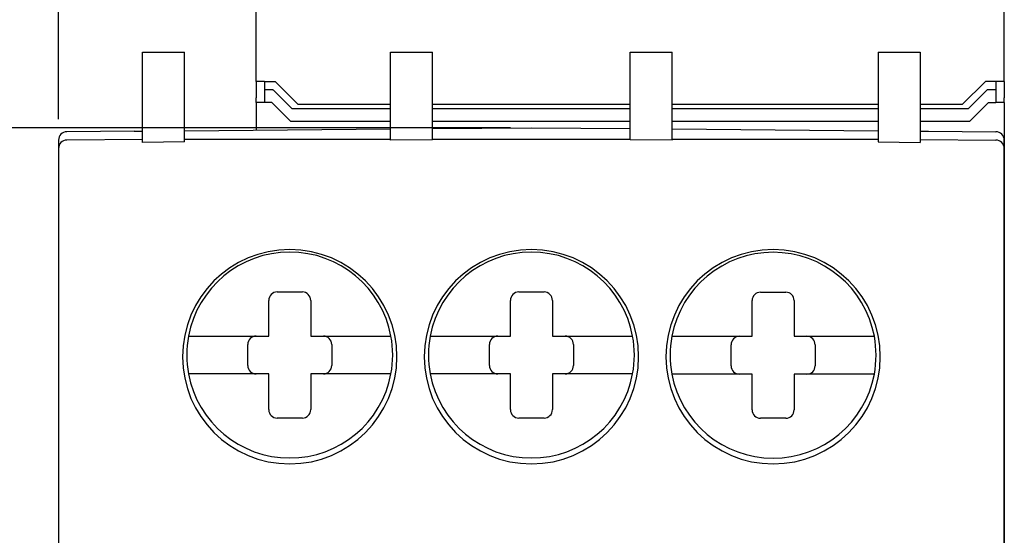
# Model space of a CAD drawing. Header units: millimetres. Extents: x 0 to 382, y 0 to 284.
# Tile 10 of 13: x 226 to 249, y 169 to 181. Entities that reach past the tile are written whole.
import ezdxf

# ---------------------------------------------------------------- set-up
doc = ezdxf.new("R2010")
doc.units = ezdxf.units.MM
doc.header["$LTSCALE"] = 2
doc.layers.get('DEFPOINTS').update_dxf_attribs({"color": 3})
doc.layers.add('0-DIM', color=3, linetype='Continuous')
doc.layers.add('0-VIS', color=7, linetype='Continuous')
doc.styles.add('ROMANS', font='romans.shx', dxfattribs={"width": 0.85})
doc.dimstyles.new('STAND01', dxfattribs={"dimtxt": 2.5, "dimasz": 2.5, "dimexe": 1, "dimexo": 0.5, "dimgap": 1, "dimtad": 1, "dimdec": 8, "dimdsep": 46, "dimtxsty": 'ROMANS', "dimcen": 0.09, "dimadec": 8, "dimazin": 2, "dimtp": 0.05, "dimtm": 0.05, "dimtfac": 0.6, "dimtdec": 8, "dimtmove": 0, "dimatfit": 0, "dimfxl": 1, "dimtolj": 1, "dimarcsym": 0})

# ---------------------------------------------------------------- blocks, each defined once
blk = doc.blocks.new('*D2')
at = {"layer": '0-DIM', "color": 0, "lineweight": -2}
for p, q in [((231.969, 197.625), (210.274, 197.625)), ((211.274, 195.125), (211.274, 102.125)), ((231.932, 99.625), (210.274, 99.625))]:
    blk.add_line(p, q, dxfattribs=at)
at = {"layer": '0-DIM', "color": 0}
for points in [[(210.857, 195.125), (211.69, 195.125), (211.274, 197.625)], [(210.857, 102.125), (211.69, 102.125), (211.274, 99.625)]]:
    blk.add_solid(points, dxfattribs=at)
at = {"layer": 'DEFPOINTS', "color": 0}
for p in [(232.469, 197.625), (211.274, 99.625), (232.432, 99.625)]:
    blk.add_point(p, dxfattribs=at)
at = {"layer": '0-DIM', "color": 0, "insert": (209.024, 148.625), "char_height": 2.5, "attachment_point": 5, "rotation": 90, "style": 'ROMANS'}
blk.add_mtext('\\A1;98', dxfattribs=at)
blk = doc.blocks.new('*D3')
at = {"layer": '0-DIM', "color": 0, "lineweight": -2}
for p, q in [((231.932, 201.625), (205.274, 201.625)), ((206.274, 98.129), (206.274, 199.125)), ((231.932, 95.629), (205.274, 95.629))]:
    blk.add_line(p, q, dxfattribs=at)
at = {"layer": '0-DIM', "color": 0}
for points in [[(205.857, 199.125), (206.69, 199.125), (206.274, 201.625)], [(205.857, 98.129), (206.69, 98.129), (206.274, 95.629)]]:
    blk.add_solid(points, dxfattribs=at)
at = {"layer": 'DEFPOINTS', "color": 0}
for p in [(206.274, 201.625), (232.432, 201.625), (232.432, 95.629)]:
    blk.add_point(p, dxfattribs=at)
at = {"layer": '0-DIM', "color": 0, "insert": (204.024, 148.627), "char_height": 2.5, "attachment_point": 5, "rotation": 90, "style": 'ROMANS'}
blk.add_mtext('\\A1;106', dxfattribs=at)
blk = doc.blocks.new('*D4')
at = {"layer": '0-DIM', "color": 0, "lineweight": -2}
for p, q in [((230.982, 193.625), (215.274, 193.625)), ((216.274, 191.125), (216.274, 106.125)), ((230.982, 103.625), (215.274, 103.625))]:
    blk.add_line(p, q, dxfattribs=at)
at = {"layer": '0-DIM', "color": 0}
for points in [[(215.857, 191.125), (216.69, 191.125), (216.274, 193.625)], [(215.857, 106.125), (216.69, 106.125), (216.274, 103.625)]]:
    blk.add_solid(points, dxfattribs=at)
at = {"layer": 'DEFPOINTS', "color": 0}
for p in [(231.482, 193.625), (216.274, 103.625), (231.482, 103.625)]:
    blk.add_point(p, dxfattribs=at)
at = {"layer": '0-DIM', "color": 0, "insert": (214.024, 148.625), "char_height": 2.5, "attachment_point": 5, "rotation": 90, "style": 'ROMANS'}
blk.add_mtext('\\A1;90', dxfattribs=at)
blk = doc.blocks.new('*D7')
at = {"layer": '0-DIM', "color": 0, "lineweight": -2}
for p, q in [((237.482, 178.825), (220.274, 178.825)), ((221.274, 176.325), (221.274, 120.925)), ((237.482, 118.425), (220.274, 118.425))]:
    blk.add_line(p, q, dxfattribs=at)
at = {"layer": '0-DIM', "color": 0}
for points in [[(220.857, 176.325), (221.69, 176.325), (221.274, 178.825)], [(220.857, 120.925), (221.69, 120.925), (221.274, 118.425)]]:
    blk.add_solid(points, dxfattribs=at)
at = {"layer": 'DEFPOINTS', "color": 0}
for p in [(237.982, 178.825, 80.024), (221.274, 118.425), (237.982, 118.425, 80.024)]:
    blk.add_point(p, dxfattribs=at)
at = {"layer": '0-DIM', "color": 0, "insert": (219.024, 148.625), "char_height": 2.5, "attachment_point": 5, "rotation": 90, "style": 'ROMANS'}
blk.add_mtext('\\A1;60.5', dxfattribs=at)
blk = doc.blocks.new('*D11')
at = {"layer": '0-DIM', "color": 0, "lineweight": -2}
for p, q in [((226.732, 179.029), (226.732, 220.058)), ((249.232, 201.092), (249.232, 220.058)), ((246.732, 219.058), (229.232, 219.058))]:
    blk.add_line(p, q, dxfattribs=at)
at = {"layer": '0-DIM', "color": 0}
for points in [[(229.232, 219.475), (229.232, 218.642), (226.732, 219.058)], [(246.732, 219.475), (246.732, 218.642), (249.232, 219.058)]]:
    blk.add_solid(points, dxfattribs=at)
at = {"layer": 'DEFPOINTS', "color": 0}
for p in [(226.732, 219.058), (249.232, 200.592), (226.732, 178.529, 80.024)]:
    blk.add_point(p, dxfattribs=at)
at = {"layer": '0-DIM', "color": 0, "insert": (237.982, 221.308), "char_height": 2.5, "attachment_point": 5, "style": 'ROMANS'}
blk.add_mtext('\\A1;22.5', dxfattribs=at)

msp = doc.modelspace()

# ---------------------------------------------------------------- linework, layer by layer
for p, q in [((231.43179276, 179.92674538), (231.43179276, 190.70946465)), ((249.23179276, 179.92674538), (249.23179276, 190.70946465)), ((231.43179276, 179.92674538), (231.43179276, 179.53414677)), ((231.63179276, 179.925), (231.63179276, 179.83237855)), ((231.63179276, 179.925), (231.88179276, 179.925)), ((231.88179276, 179.925), (232.43179276, 179.375)), ((248.78179276, 179.925), (248.23179276, 179.375)), ((249.03179276, 179.925), (248.78179276, 179.925)), ((249.03179276, 179.925), (249.03179276, 179.83237855)), ((249.23179276, 179.92674538), (249.23179276, 179.53414677)), ((231.63179276, 179.83237855), (231.63179276, 179.72674538)), ((231.63179276, 179.72674538), (231.63179276, 179.425)), ((231.83179276, 179.725), (231.83702033, 179.725)), ((231.83702033, 179.725), (232.28832012, 179.27368271)), ((248.82656519, 179.725), (248.3752654, 179.27368271)), ((248.83179276, 179.725), (248.82656519, 179.725)), ((249.03179276, 179.83237855), (249.03179276, 179.72674538)), ((249.03179276, 179.72674538), (249.03179276, 179.425)), ((231.43179276, 179.42674538), (231.43179276, 179.53414677)), ((249.23179276, 179.42674538), (249.23179276, 179.53414677)), ((231.43179276, 179.42674538), (231.43179276, 178.975)), ((231.80752869, 179.425), (231.63179276, 179.425)), ((232.25752869, 178.975), (231.80752869, 179.425)), ((234.63179276, 179.27368271), (232.28832012, 179.27368271)), ((234.63179276, 179.375), (232.43179276, 179.375)), ((234.28179276, 179.375), (234.28179276, 179.3735354)), ((240.33179276, 179.375), (235.63179276, 179.375)), ((240.33179276, 179.27368271), (235.63179276, 179.27368271)), ((246.23179276, 179.375), (241.33179276, 179.375)), ((246.23179276, 179.27368271), (241.33179276, 179.27368271)), ((248.23179276, 179.375), (247.23179276, 179.375)), ((248.3752654, 179.27368271), (247.23179276, 179.27368271)), ((248.40605683, 178.975), (248.85605683, 179.425)), ((248.85605683, 179.425), (249.03179276, 179.425)), ((249.23179276, 179.42674538), (249.23179276, 178.975)), ((231.43179276, 178.975), (231.43179276, 178.76783902)), ((234.63179276, 178.975), (232.25752869, 178.975)), ((240.33179276, 178.975), (235.63179276, 178.975)), ((246.23179276, 178.975), (241.33179276, 178.975)), ((248.40605683, 178.975), (247.23179276, 178.975)), ((249.23179276, 178.975), (249.23179276, 166.775))]:
    msp.add_line(p, q)
at = {"extrusion": (0, 0, -1)}
for centre, major_axis, start_param, end_param in [((231.63179276, 179.92674538), (-0.2, 0), 4.7123889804, 6.2831853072), ((249.03179276, 179.92674538), (0.2, 0), 0, 1.5707963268), ((231.83179276, 179.72674538), (0.2, 0), 1.5707963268, 3.1415926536), ((248.83179276, 179.72674538), (-0.2, 0), 3.1415926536, 4.7123889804), ((231.63179276, 179.42674538), (-0.2, 0), 4.7123889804, 6.2831853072), ((249.03179276, 179.42674538), (0.2, 0), 0, 1.5707963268)]:
    msp.add_ellipse(centre, major_axis=major_axis, ratio=0.0087268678, start_param=start_param, end_param=end_param, dxfattribs=at)
at = {"layer": '0-VIS'}
for p, q in [((228.73179276, 178.47618287, 80.02426407), (228.73179276, 180.625, 80.02426407)), ((228.73179276, 180.625, 80.02426407), (229.73179276, 180.625, 80.02426407)), ((229.73179276, 178.48490974, 80.02426407), (229.73179276, 180.625, 80.02426407)), ((234.63179276, 178.52767139, 80.02426407), (234.63179276, 180.625, 80.02426407)), ((234.63179276, 180.625, 80.02426407), (235.63179276, 180.625, 80.02426407)), ((235.63179276, 178.53639826, 80.02426407), (235.63179276, 180.625, 80.02426407)), ((240.33179276, 180.625, 80.02426407), (241.33179276, 180.625, 80.02426407)), ((240.33179276, 178.53639826, 80.02426407), (240.33179276, 180.625, 80.02426407)), ((241.33179276, 178.52767139, 80.02426407), (241.33179276, 180.625, 80.02426407)), ((246.23179276, 180.625, 80.02426407), (246.23179276, 178.48490974, 80.02426407)), ((246.23179276, 180.625, 80.02426407), (247.23179276, 180.625, 80.02426407)), ((247.23179276, 180.625, 80.02426407), (247.23179276, 178.47618287, 80.02426407)), ((228.53179276, 178.7425311, 80.02426407), (226.93004745, 178.72855288, 80.02426407)), ((228.53179276, 178.7425311, 80.02426407), (228.73179276, 178.74427647, 80.02426407)), ((229.73179276, 178.75300334, 80.02426407), (234.63179276, 178.79576499, 80.02426407)), ((235.63179276, 178.80449186, 80.02426407), (237.98179276, 178.825, 80.02426407)), ((237.98179277, 178.825, 80.02426407), (240.33179276, 178.80449186, 80.02426407)), ((241.33179276, 178.79576499, 80.02426407), (246.23179276, 178.75300334, 80.02426407)), ((247.23179276, 178.74427647, 80.02426407), (247.43179277, 178.7425311, 80.02426407)), ((247.43179277, 178.7425311, 80.02426407), (249.03353748, 178.72855289, 80.02426407)), ((226.73179276, 178.5285605, 80.02426407), (226.73179276, 178.33634039, 80.02426407)), ((228.73179276, 178.54426886, 80.02426407), (226.93004745, 178.52854526, 80.02426407)), ((234.63179276, 178.54426886, 80.02426407), (229.73179276, 178.54426886, 80.02426407)), ((235.63179276, 178.53639826, 80.02426407), (234.63179276, 178.52767139, 80.02426407)), ((240.33179276, 178.54426886, 80.02426407), (235.63179276, 178.54426886, 80.02426407)), ((241.33179276, 178.52767139, 80.02426407), (240.33179276, 178.53639826, 80.02426407)), ((246.23179276, 178.54426886, 80.02426407), (241.33179276, 178.54426886, 80.02426407)), ((247.23179276, 178.54426886, 80.02426407), (249.03353808, 178.52854526, 80.02426407)), ((249.23179276, 166.775, 80.02426407), (249.23179276, 178.5286081, 80.02426407)), ((249.23179277, 178.33634039, 80.02426407), (249.23179277, 178.5285605, 80.02426407)), ((226.73179276, 178.32855288, 80.02426407), (226.73179276, 173.58210678, 80.02426407)), ((229.73179276, 178.48490974, 80.02426407), (228.73179276, 178.47618287, 80.02426407)), ((246.23179276, 178.48490974, 80.02426407), (247.23179276, 178.47618287, 80.02426407)), ((249.23179277, 178.32855288, 80.02426407), (249.23179277, 173.58210678, 80.02426407)), ((231.93179276, 174.915, 80.02426407), (232.53179276, 174.915, 80.02426407)), ((237.68179276, 174.915, 80.02426407), (238.28179276, 174.915, 80.02426407)), ((243.43179276, 174.91004964, 80.02426407), (244.03179276, 174.91004964, 80.02426407)), ((231.73179276, 173.865, 80.02426407), (231.73179276, 174.715, 80.02426407)), ((232.73179276, 174.715, 80.02426407), (232.73179276, 173.865, 80.02426407)), ((237.48179276, 173.865, 80.02426407), (237.48179276, 174.715, 80.02426407)), ((238.48179276, 174.715, 80.02426407), (238.48179276, 173.865, 80.02426407)), ((243.23179276, 173.86004964, 80.02426407), (243.23179276, 174.71004964, 80.02426407)), ((244.23179276, 174.71004964, 80.02426407), (244.23179276, 173.86004964, 80.02426407)), ((230.33442617, 173.865, 80.02426407), (231.73179276, 173.865, 80.02426407)), ((232.73179276, 173.865, 80.02426407), (234.12915936, 173.865, 80.02426407)), ((236.08442617, 173.865, 80.02426407), (237.48179276, 173.865, 80.02426407)), ((238.48179276, 173.865, 80.02426407), (239.87915936, 173.865, 80.02426407)), ((241.83442617, 173.86004964, 80.02426407), (243.23179276, 173.86004964, 80.02426407)), ((244.23179276, 173.86004964, 80.02426407), (245.62915936, 173.86004964, 80.02426407)), ((226.73179276, 173.58210678, 80.02426407), (226.73179276, 169.625, 80.02426407)), ((231.23179276, 173.165, 80.02426407), (231.23179276, 173.665, 80.02426407)), ((233.23179276, 173.665, 80.02426407), (233.23179276, 173.165, 80.02426407)), ((236.98179276, 173.165, 80.02426407), (236.98179276, 173.665, 80.02426407)), ((238.98179276, 173.665, 80.02426407), (238.98179276, 173.165, 80.02426407)), ((242.73179276, 173.16004964, 80.02426407), (242.73179276, 173.66004964, 80.02426407)), ((244.73179276, 173.66004964, 80.02426407), (244.73179276, 173.16004964, 80.02426407)), ((249.23179277, 169.625, 80.02426407), (249.23179277, 173.58210678, 80.02426407)), ((231.73179276, 172.965, 80.02426407), (230.33442617, 172.965, 80.02426407)), ((231.73179276, 172.115, 80.02426407), (231.73179276, 172.965, 80.02426407)), ((232.73179276, 172.965, 80.02426407), (232.73179276, 172.115, 80.02426407)), ((234.12915936, 172.965, 80.02426407), (232.73179276, 172.965, 80.02426407)), ((237.48179276, 172.965, 80.02426407), (236.08442617, 172.965, 80.02426407)), ((237.48179276, 172.115, 80.02426407), (237.48179276, 172.965, 80.02426407)), ((238.48179276, 172.965, 80.02426407), (238.48179276, 172.115, 80.02426407)), ((239.87915936, 172.965, 80.02426407), (238.48179276, 172.965, 80.02426407)), ((243.23179276, 172.96004964, 80.02426407), (241.83442617, 172.96004964, 80.02426407)), ((243.23179276, 172.11004964, 80.02426407), (243.23179276, 172.96004964, 80.02426407)), ((244.23179276, 172.96004964, 80.02426407), (244.23179276, 172.11004964, 80.02426407)), ((245.62915936, 172.96004964, 80.02426407), (244.23179276, 172.96004964, 80.02426407)), ((232.53179276, 171.915, 80.02426407), (231.93179276, 171.915, 80.02426407)), ((238.28179276, 171.915, 80.02426407), (237.68179276, 171.915, 80.02426407)), ((244.03179276, 171.91004964, 80.02426407), (243.43179276, 171.91004964, 80.02426407)), ((226.73179276, 169.625, 80.02426407), (226.73179276, 168.52647186, 80.02426407)), ((249.23179277, 169.625, 80.02426407), (249.23179277, 168.52647186, 80.02426407))]:
    msp.add_line(p, q, dxfattribs=at)
for centre, radius, start, end in [((226.93179276, 178.5285605, 80.02426407), 0.2, 90.5, 180), ((249.03179277, 178.5285605, 80.02426407), 0.2, 0, 89.5), ((226.93179276, 178.32855288, 80.02426407), 0.2, 90.5, 180), ((249.03179277, 178.32855288, 80.02426407), 0.2, 0, 89.5), ((232.23179276, 173.375, 80.02426407), 2.55, 90, 270), ((232.23179276, 173.375, 80.02426407), 2.55, 270, 90), ((237.98179276, 173.375, 80.02426407), 2.55, 90, 270), ((237.98179276, 173.375, 80.02426407), 2.55, 270, 90), ((243.73179276, 173.375, 80.02426407), 2.55, 90, 270), ((243.73179276, 173.375, 80.02426407), 2.55, 270, 90), ((232.23179276, 173.415, 80.02426407), 2.45, 10.583802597, 169.416197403), ((237.98179276, 173.415, 80.02426407), 2.45, 10.583802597, 169.416197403), ((243.73179276, 173.41004964, 80.02426407), 2.45, 10.583802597, 169.416197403), ((231.93179276, 174.715, 80.02426407), 0.2, 90, 180), ((232.53179276, 174.715, 80.02426407), 0.2, 0, 90), ((237.68179276, 174.715, 80.02426407), 0.2, 90, 180), ((238.28179276, 174.715, 80.02426407), 0.2, 0, 90), ((243.43179276, 174.71004964, 80.02426407), 0.2, 90, 180), ((244.03179276, 174.71004964, 80.02426407), 0.2, 0, 90), ((232.23179276, 173.415, 80.02426407), 2.45, 169.416197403, 190.583802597), ((231.43179276, 173.665, 80.02426407), 0.2, 90, 180), ((233.03179276, 173.665, 80.02426407), 0.2, 0, 90), ((232.23179276, 173.415, 80.02426407), 2.45, 349.416197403, 10.583802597), ((237.98179276, 173.415, 80.02426407), 2.45, 169.416197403, 190.583802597), ((237.18179276, 173.665, 80.02426407), 0.2, 90, 180), ((238.78179276, 173.665, 80.02426407), 0.2, 0, 90), ((237.98179276, 173.415, 80.02426407), 2.45, 349.416197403, 10.583802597), ((243.73179276, 173.41004964, 80.02426407), 2.45, 169.416197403, 190.583802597), ((242.93179276, 173.66004964, 80.02426407), 0.2, 90, 180), ((244.53179276, 173.66004964, 80.02426407), 0.2, 0, 90), ((243.73179276, 173.41004964, 80.02426407), 2.45, 349.416197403, 10.583802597), ((231.43179276, 173.165, 80.02426407), 0.2, 180, 270), ((233.03179276, 173.165, 80.02426407), 0.2, 270, 0), ((237.18179276, 173.165, 80.02426407), 0.2, 180, 270), ((238.78179276, 173.165, 80.02426407), 0.2, 270, 0), ((242.93179276, 173.16004964, 80.02426407), 0.2, 180, 270), ((244.53179276, 173.16004964, 80.02426407), 0.2, 270, 0), ((232.23179276, 173.415, 80.02426407), 2.45, 190.583802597, 349.416197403), ((237.98179276, 173.415, 80.02426407), 2.45, 190.583802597, 349.416197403), ((243.73179276, 173.41004964, 80.02426407), 2.45, 190.583802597, 349.416197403), ((231.93179276, 172.115, 80.02426407), 0.2, 180, 270), ((232.53179276, 172.115, 80.02426407), 0.2, 270, 0), ((237.68179276, 172.115, 80.02426407), 0.2, 180, 270), ((238.28179276, 172.115, 80.02426407), 0.2, 270, 0), ((243.43179276, 172.11004964, 80.02426407), 0.2, 180, 270), ((244.03179276, 172.11004964, 80.02426407), 0.2, 270, 0)]:
    msp.add_arc(centre, radius, start, end, dxfattribs=at)
for points, knots in [([(229.82347385, 173.865, 80.02426407), (229.82347385, 173.865, 80.02426407), (229.83607801, 173.865, 80.02426407), (229.85761759, 173.865, 80.02426407), (229.88383031, 173.865, 80.02426407), (229.92911197, 173.865, 80.02426407), (229.98187495, 173.865, 80.02426407), (230.02036714, 173.865, 80.02426407), (230.07012534, 173.865, 80.02426407), (230.11837652, 173.865, 80.02426407), (230.15742301, 173.865, 80.02426407), (230.19911186, 173.865, 80.02426407), (230.24371084, 173.865, 80.02426407), (230.27458801, 173.865, 80.02426407), (230.30568824, 173.865, 80.02426407), (230.33442617, 173.865, 80.02426407)], [0.300558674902, 0.300558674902, 0.300558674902, 0.300558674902, 0.317891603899, 0.317891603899, 0.317891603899, 0.338985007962, 0.338985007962, 0.338985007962, 0.354373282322, 0.354373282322, 0.354373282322, 0.366825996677, 0.366825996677, 0.366825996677, 0.375447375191, 0.375447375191, 0.375447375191, 0.375447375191]), ([(234.12915936, 173.865, 80.02426407), (234.18395803, 173.865, 80.02426407), (234.24731322, 173.865, 80.02426407), (234.30131911, 173.865, 80.02426407), (234.34276102, 173.865, 80.02426407), (234.38184351, 173.865, 80.02426407), (234.41986832, 173.865, 80.02426407), (234.47562665, 173.865, 80.02426407), (234.52002321, 173.865, 80.02426407), (234.557291, 173.865, 80.02426407), (234.59304787, 173.865, 80.02426407), (234.61634209, 173.865, 80.02426407), (234.62961015, 173.865, 80.02426407), (234.6367773, 173.865, 80.02426407), (234.64011168, 173.865, 80.02426407), (234.64011168, 173.865, 80.02426407)], [0.225669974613, 0.225669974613, 0.225669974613, 0.225669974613, 0.242109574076, 0.242109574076, 0.242109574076, 0.254724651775, 0.254724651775, 0.254724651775, 0.27322298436, 0.27322298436, 0.27322298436, 0.290971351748, 0.290971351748, 0.290971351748, 0.300558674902, 0.300558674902, 0.300558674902, 0.300558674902]), ([(235.57347385, 173.865, 80.02426407), (235.57347385, 173.865, 80.02426407), (235.58607801, 173.865, 80.02426407), (235.60761759, 173.865, 80.02426407), (235.63383031, 173.865, 80.02426407), (235.67911197, 173.865, 80.02426407), (235.73187495, 173.865, 80.02426407), (235.77036714, 173.865, 80.02426407), (235.82012534, 173.865, 80.02426407), (235.86837652, 173.865, 80.02426407), (235.90742301, 173.865, 80.02426407), (235.94911186, 173.865, 80.02426407), (235.99371084, 173.865, 80.02426407), (236.02458801, 173.865, 80.02426407), (236.05568824, 173.865, 80.02426407), (236.08442617, 173.865, 80.02426407)], [0.300558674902, 0.300558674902, 0.300558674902, 0.300558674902, 0.317891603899, 0.317891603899, 0.317891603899, 0.338985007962, 0.338985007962, 0.338985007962, 0.354373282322, 0.354373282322, 0.354373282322, 0.366825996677, 0.366825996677, 0.366825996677, 0.375447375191, 0.375447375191, 0.375447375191, 0.375447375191]), ([(239.87915936, 173.865, 80.02426407), (239.93395803, 173.865, 80.02426407), (239.99731322, 173.865, 80.02426407), (240.05131911, 173.865, 80.02426407), (240.09276102, 173.865, 80.02426407), (240.13184351, 173.865, 80.02426407), (240.16986832, 173.865, 80.02426407), (240.22562665, 173.865, 80.02426407), (240.27002321, 173.865, 80.02426407), (240.307291, 173.865, 80.02426407), (240.34304787, 173.865, 80.02426407), (240.36634209, 173.865, 80.02426407), (240.37961015, 173.865, 80.02426407), (240.3867773, 173.865, 80.02426407), (240.39011168, 173.865, 80.02426407), (240.39011168, 173.865, 80.02426407)], [0.225669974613, 0.225669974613, 0.225669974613, 0.225669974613, 0.242109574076, 0.242109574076, 0.242109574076, 0.254724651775, 0.254724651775, 0.254724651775, 0.27322298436, 0.27322298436, 0.27322298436, 0.290971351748, 0.290971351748, 0.290971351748, 0.300558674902, 0.300558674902, 0.300558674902, 0.300558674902]), ([(241.32347385, 173.86004964, 80.02426407), (241.32347385, 173.86004964, 80.02426407), (241.33607801, 173.86004964, 80.02426407), (241.35761759, 173.86004964, 80.02426407), (241.38383031, 173.86004964, 80.02426407), (241.42911197, 173.86004964, 80.02426407), (241.48187495, 173.86004964, 80.02426407), (241.52036714, 173.86004964, 80.02426407), (241.57012534, 173.86004964, 80.02426407), (241.61837652, 173.86004964, 80.02426407), (241.65742301, 173.86004964, 80.02426407), (241.69911186, 173.86004964, 80.02426407), (241.74371084, 173.86004964, 80.02426407), (241.77458801, 173.86004964, 80.02426407), (241.80568824, 173.86004964, 80.02426407), (241.83442617, 173.86004964, 80.02426407)], [0.300558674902, 0.300558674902, 0.300558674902, 0.300558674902, 0.317891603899, 0.317891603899, 0.317891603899, 0.338985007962, 0.338985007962, 0.338985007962, 0.354373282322, 0.354373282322, 0.354373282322, 0.366825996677, 0.366825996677, 0.366825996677, 0.375447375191, 0.375447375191, 0.375447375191, 0.375447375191]), ([(245.62915936, 173.86004964, 80.02426407), (245.68395803, 173.86004964, 80.02426407), (245.74731322, 173.86004964, 80.02426407), (245.80131911, 173.86004964, 80.02426407), (245.84276102, 173.86004964, 80.02426407), (245.88184351, 173.86004964, 80.02426407), (245.91986832, 173.86004964, 80.02426407), (245.97562665, 173.86004964, 80.02426407), (246.02002321, 173.86004964, 80.02426407), (246.057291, 173.86004964, 80.02426407), (246.09304787, 173.86004964, 80.02426407), (246.11634209, 173.86004964, 80.02426407), (246.12961015, 173.86004964, 80.02426407), (246.1367773, 173.86004964, 80.02426407), (246.14011168, 173.86004964, 80.02426407), (246.14011168, 173.86004964, 80.02426407)], [0.225669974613, 0.225669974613, 0.225669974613, 0.225669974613, 0.242109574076, 0.242109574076, 0.242109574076, 0.254724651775, 0.254724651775, 0.254724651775, 0.27322298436, 0.27322298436, 0.27322298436, 0.290971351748, 0.290971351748, 0.290971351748, 0.300558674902, 0.300558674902, 0.300558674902, 0.300558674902]), ([(230.33442617, 172.965, 80.02426407), (230.2796275, 172.965, 80.02426407), (230.2162723, 172.965, 80.02426407), (230.16226642, 172.965, 80.02426407), (230.12082451, 172.965, 80.02426407), (230.08174202, 172.965, 80.02426407), (230.04371721, 172.965, 80.02426407), (229.98795888, 172.965, 80.02426407), (229.94356232, 172.965, 80.02426407), (229.90629453, 172.965, 80.02426407), (229.87053766, 172.965, 80.02426407), (229.84724344, 172.965, 80.02426407), (229.83397538, 172.965, 80.02426407), (229.82680823, 172.965, 80.02426407), (229.82347385, 172.965, 80.02426407), (229.82347385, 172.965, 80.02426407)], [0.225669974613, 0.225669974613, 0.225669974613, 0.225669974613, 0.242109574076, 0.242109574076, 0.242109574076, 0.254724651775, 0.254724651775, 0.254724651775, 0.27322298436, 0.27322298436, 0.27322298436, 0.290971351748, 0.290971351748, 0.290971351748, 0.300558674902, 0.300558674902, 0.300558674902, 0.300558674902]), ([(234.64011168, 172.965, 80.02426407), (234.64011168, 172.965, 80.02426407), (234.62750752, 172.965, 80.02426407), (234.60596794, 172.965, 80.02426407), (234.57975522, 172.965, 80.02426407), (234.53447356, 172.965, 80.02426407), (234.48171058, 172.965, 80.02426407), (234.44321839, 172.965, 80.02426407), (234.39346019, 172.965, 80.02426407), (234.34520901, 172.965, 80.02426407), (234.30616252, 172.965, 80.02426407), (234.26447367, 172.965, 80.02426407), (234.21987469, 172.965, 80.02426407), (234.18899752, 172.965, 80.02426407), (234.15789729, 172.965, 80.02426407), (234.12915936, 172.965, 80.02426407)], [0.300558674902, 0.300558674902, 0.300558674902, 0.300558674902, 0.317891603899, 0.317891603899, 0.317891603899, 0.338985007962, 0.338985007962, 0.338985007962, 0.354373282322, 0.354373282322, 0.354373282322, 0.366825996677, 0.366825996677, 0.366825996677, 0.375447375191, 0.375447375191, 0.375447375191, 0.375447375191]), ([(236.08442617, 172.965, 80.02426407), (236.0296275, 172.965, 80.02426407), (235.9662723, 172.965, 80.02426407), (235.91226642, 172.965, 80.02426407), (235.87082451, 172.965, 80.02426407), (235.83174202, 172.965, 80.02426407), (235.79371721, 172.965, 80.02426407), (235.73795888, 172.965, 80.02426407), (235.69356232, 172.965, 80.02426407), (235.65629453, 172.965, 80.02426407), (235.62053766, 172.965, 80.02426407), (235.59724344, 172.965, 80.02426407), (235.58397538, 172.965, 80.02426407), (235.57680823, 172.965, 80.02426407), (235.57347385, 172.965, 80.02426407), (235.57347385, 172.965, 80.02426407)], [0.225669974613, 0.225669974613, 0.225669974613, 0.225669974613, 0.242109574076, 0.242109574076, 0.242109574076, 0.254724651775, 0.254724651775, 0.254724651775, 0.27322298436, 0.27322298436, 0.27322298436, 0.290971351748, 0.290971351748, 0.290971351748, 0.300558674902, 0.300558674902, 0.300558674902, 0.300558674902]), ([(240.39011168, 172.965, 80.02426407), (240.39011168, 172.965, 80.02426407), (240.37750752, 172.965, 80.02426407), (240.35596794, 172.965, 80.02426407), (240.32975522, 172.965, 80.02426407), (240.28447356, 172.965, 80.02426407), (240.23171058, 172.965, 80.02426407), (240.19321839, 172.965, 80.02426407), (240.14346019, 172.965, 80.02426407), (240.09520901, 172.965, 80.02426407), (240.05616252, 172.965, 80.02426407), (240.01447367, 172.965, 80.02426407), (239.96987469, 172.965, 80.02426407), (239.93899752, 172.965, 80.02426407), (239.90789729, 172.965, 80.02426407), (239.87915936, 172.965, 80.02426407)], [0.300558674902, 0.300558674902, 0.300558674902, 0.300558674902, 0.317891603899, 0.317891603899, 0.317891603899, 0.338985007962, 0.338985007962, 0.338985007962, 0.354373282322, 0.354373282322, 0.354373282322, 0.366825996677, 0.366825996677, 0.366825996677, 0.375447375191, 0.375447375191, 0.375447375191, 0.375447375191]), ([(241.83442617, 172.96004964, 80.02426407), (241.7796275, 172.96004964, 80.02426407), (241.7162723, 172.96004964, 80.02426407), (241.66226642, 172.96004964, 80.02426407), (241.62082451, 172.96004964, 80.02426407), (241.58174202, 172.96004964, 80.02426407), (241.54371721, 172.96004964, 80.02426407), (241.48795888, 172.96004964, 80.02426407), (241.44356232, 172.96004964, 80.02426407), (241.40629453, 172.96004964, 80.02426407), (241.37053766, 172.96004964, 80.02426407), (241.34724344, 172.96004964, 80.02426407), (241.33397538, 172.96004964, 80.02426407), (241.32680823, 172.96004964, 80.02426407), (241.32347385, 172.96004964, 80.02426407), (241.32347385, 172.96004964, 80.02426407)], [0.225669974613, 0.225669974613, 0.225669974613, 0.225669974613, 0.242109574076, 0.242109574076, 0.242109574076, 0.254724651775, 0.254724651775, 0.254724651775, 0.27322298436, 0.27322298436, 0.27322298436, 0.290971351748, 0.290971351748, 0.290971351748, 0.300558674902, 0.300558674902, 0.300558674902, 0.300558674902]), ([(246.14011168, 172.96004964, 80.02426407), (246.14011168, 172.96004964, 80.02426407), (246.12750752, 172.96004964, 80.02426407), (246.10596794, 172.96004964, 80.02426407), (246.07975522, 172.96004964, 80.02426407), (246.03447356, 172.96004964, 80.02426407), (245.98171058, 172.96004964, 80.02426407), (245.94321839, 172.96004964, 80.02426407), (245.89346019, 172.96004964, 80.02426407), (245.84520901, 172.96004964, 80.02426407), (245.80616252, 172.96004964, 80.02426407), (245.76447367, 172.96004964, 80.02426407), (245.71987469, 172.96004964, 80.02426407), (245.68899752, 172.96004964, 80.02426407), (245.65789729, 172.96004964, 80.02426407), (245.62915936, 172.96004964, 80.02426407)], [0.300558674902, 0.300558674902, 0.300558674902, 0.300558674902, 0.317891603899, 0.317891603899, 0.317891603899, 0.338985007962, 0.338985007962, 0.338985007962, 0.354373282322, 0.354373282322, 0.354373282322, 0.366825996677, 0.366825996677, 0.366825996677, 0.375447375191, 0.375447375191, 0.375447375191, 0.375447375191])]:
    msp.add_open_spline(points, degree=3, knots=knots, dxfattribs=at)

# ---------------------------------------------------------------- dimensions: what is measured, and where the dimension line sits
at = {"layer": '0-DIM'}
dim = msp.add_linear_dim(base=(226.7317927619, 219.0583671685), p1=(249.2317927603, 200.5917998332), p2=(226.7317927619, 178.5285604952, 80.0242640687), dimstyle='STAND01', dxfattribs=at)
dim.commit()
dim.dimension.update_dxf_attribs({"geometry": '*D11', "text_midpoint": (237.9817927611, 221.3083671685)})
for base, p1, p2, picture, middle in [((206.27358586, 201.62500001), (232.43179276, 95.6289237), (232.43179276, 201.62500001), '*D3', (206.27358586, 148.62696185)), ((211.27358586, 99.625), (232.46948647, 197.62500001), (232.43179276, 99.625), '*D2', (211.27358586, 148.625))]:
    dim = msp.add_linear_dim(base=base, p1=p1, p2=p2, angle=90, dimstyle='STAND01', override={"dimdec": 1}, dxfattribs=at)
    dim.commit()
    dim.dimension.update_dxf_attribs({"geometry": picture, "text_midpoint": middle, "dimtype": 160})
dim = msp.add_linear_dim(base=(216.2735858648, 103.625), p1=(231.4817927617, 193.625), p2=(231.4817927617, 103.625), angle=90, dimstyle='STAND01', dxfattribs=at)
dim.commit()
dim.dimension.update_dxf_attribs({"geometry": '*D4', "text_midpoint": (216.2735858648, 148.625), "dimtype": 160})
dim = msp.add_linear_dim(base=(221.27358586, 118.425), p1=(237.98179277, 178.825, 80.02426407), p2=(237.98179276, 118.425, 80.02426407), angle=90, dimstyle='STAND01', override={"dimdec": 1, "dimrnd": 0.5}, dxfattribs=at)
dim.commit()
dim.dimension.update_dxf_attribs({"geometry": '*D7', "text_midpoint": (219.02358586, 148.625)})

doc.saveas('drawing.dxf')
